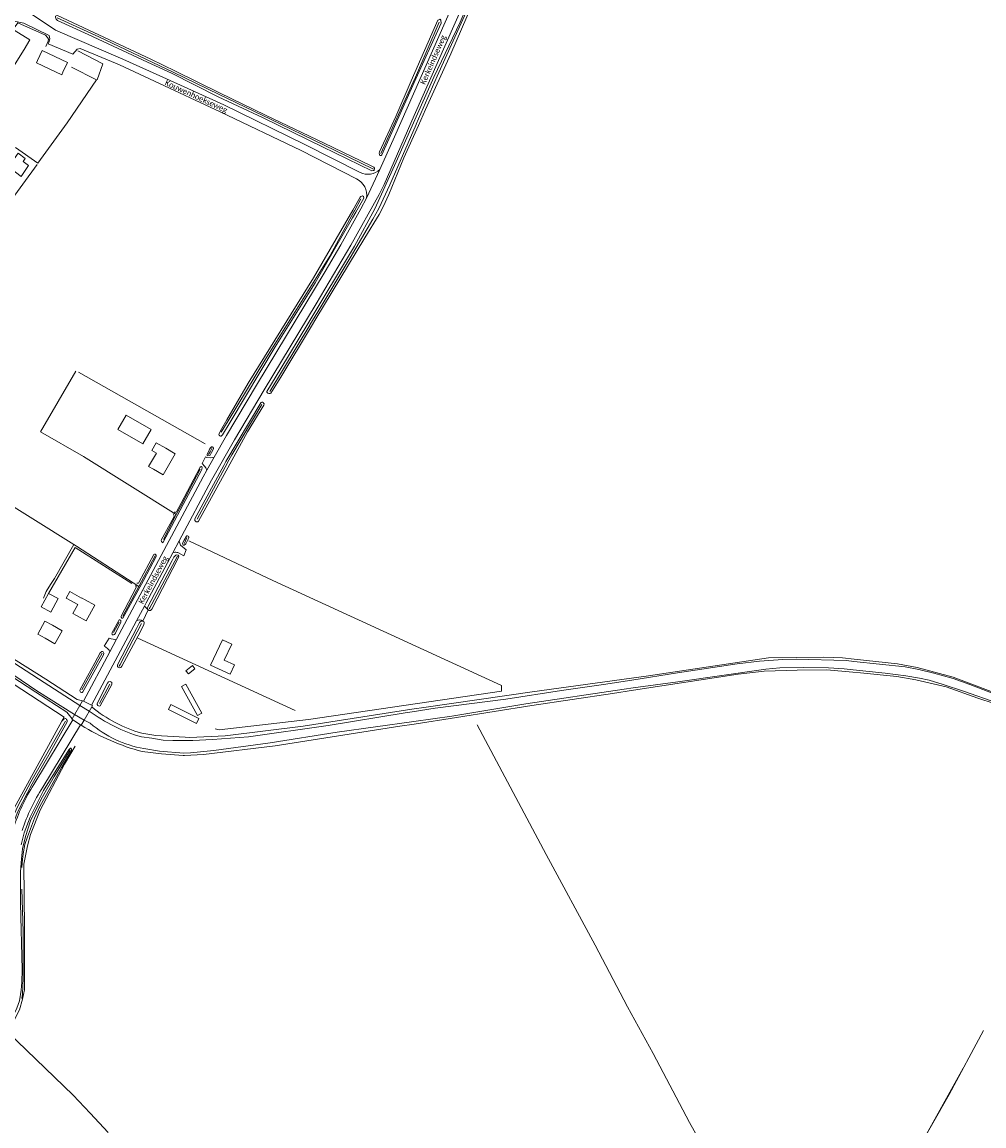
# Model space of a CAD drawing. Extents: x 177628 to 188968, y 384226 to 390673.
# Tile 253 of 256: x 182826 to 183263, y 386981 to 387482. Entities that reach past the tile are written whole.
import ezdxf

# ---------------------------------------------------------------- set-up
doc = ezdxf.new("R2010")
doc.units = 0
for name, color, linetype, lineweight in [('B-AF-CULT-GD', 253, 'HEKWERK', 13), ('B01_F', 14, 'Continuous', 9), ('B01_T', 14, 'Continuous', 9), ('B02_F', 14, 'Continuous', 9), ('B02_T', 14, 'Continuous', 9), ('B04_F', 14, 'Continuous', 9), ('B04_T', 14, 'Continuous', 9), ('B11_F', 14, 'Continuous', 9), ('B14_F', 14, 'Continuous', 9), ('T02_F', 253, 'RASTER', 9), ('T03_F', 253, 'Continuous', 9), ('T04_F', 253, 'HAAG', 9), ('T07_F', 253, 'Continuous', 9), ('T09_F', 253, 'Continuous', 9), ('T09_T', 253, 'Continuous', 9), ('T22_F', 253, 'Continuous', 9), ('V00_F', 8, 'Continuous', 9), ('V00_T', 8, 'Continuous', 9), ('V06_F', 8, 'Continuous', 9), ('V06_T', 8, 'Continuous', 9), ('W01_F', 253, 'Continuous', 9), ('W01_T', 253, 'Continuous', 9), ('Z06', 7, 'Continuous', 9)]:
    doc.layers.add(name, color=color, linetype=linetype, lineweight=lineweight)
doc.styles.add('Legend', font='calibri.ttf')
doc.linetypes.add('HAAG', pattern='A,4,-1,[5,TOPOCAD.SHX,S=0.35,R=0,X=-0.35,Y=-0.35],-1', length=6)
doc.linetypes.add('HEKWERK', pattern='A,7,-1.5,[1,ProvNB.shx,S=0.75,R=0,X=0,Y=0],-1.5', length=10)
doc.linetypes.add('RASTER', pattern='A,4,-1,[4,TOPOCAD.SHX,S=0.5,R=0,X=-0.5,Y=0],-1', length=6)

msp = doc.modelspace()

# ---------------------------------------------------------------- linework, layer by layer
at = {"layer": 'B-AF-CULT-GD', "flags": 128}
msp.add_lwpolyline([(183262.327, 387024.414), (183246.753, 386995.337), (183230.175, 386966.199), (183215.51, 386939.038)], dxfattribs=at)
at = {"layer": 'B01_F', "linetype": 'Continuous'}
msp.add_lwpolyline([(182817.818, 387454.271), (182827.204, 387469.372)], dxfattribs=at)
at = {"layer": 'B01_T', "linetype": 'Continuous'}
for points in [[(182827.204, 387469.372), (182829.843, 387473.618), (182822.719, 387478.045), (182817.925, 387471.261), (182818.292, 387471.001), (182816.506, 387468.466), (182816.138, 387468.726), (182809.211, 387458.937), (182809.025, 387459.06), (182806.213, 387454.663), (182810.426, 387451.969)], [(182891.443, 387288.444), (182887.117, 387290.954), (182885.106, 387287.495), (182887.216, 387286.269), (182883.697, 387280.217), (182885.908, 387278.933)], [(182885.908, 387278.933), (182890.232, 387276.419), (182895.762, 387285.934), (182891.443, 387288.444)], [(182850.923, 387212.595), (182849.322, 387213.528), (182851.59, 387217.556), (182846.358, 387220.459)], [(182848.012, 387223.451), (182853.205, 387220.53), (182853.284, 387220.67), (182854.871, 387219.749)], [(182850.923, 387212.595), (182855.3, 387210.185), (182859.241, 387217.343), (182854.871, 387219.749)], [(182836.77, 387202.273), (182833.39, 387204.149), (182836.68, 387210.021), (182840.078, 387208.18)], [(182836.77, 387202.273), (182841.138, 387199.826), (182844.448, 387205.732), (182840.078, 387208.18)]]:
    msp.add_lwpolyline(points, dxfattribs=at)
at = {"layer": 'B02_F', "linetype": 'Continuous'}
for points in [[(182832.792, 387463.182), (182833.322, 387464.319)], [(182844.305, 387457.81), (182844.835, 387458.946)]]:
    msp.add_lwpolyline(points, dxfattribs=at)
at = {"layer": 'B02_T', "linetype": 'Continuous'}
for points in [[(182833.322, 387464.319), (182835.436, 387468.85), (182846.95, 387463.477), (182844.835, 387458.946)], [(182881.019, 387290.449), (182884.785, 387296.948), (182873.546, 387303.481), (182869.771, 387296.987), (182881.019, 387290.449)]]:
    msp.add_lwpolyline(points, dxfattribs=at)
at = {"layer": 'B04_F', "linetype": 'Continuous'}
for points in [[(182854.163, 387173.824), (182857.826, 387172.017)], [(182852.732, 387163.058), (182849.285, 387165.355)]]:
    msp.add_lwpolyline(points, dxfattribs=at)
at = {"layer": 'B04_T', "linetype": 'Continuous'}
for points in [[(182853.726, 387173.98), (182849.039, 387165.789)], [(182854.163, 387173.824), (182853.726, 387173.98)], [(182857.867, 387171.211), (182854.407, 387165.157)], [(182857.826, 387172.017), (182858.207, 387171.762), (182857.867, 387171.211)], [(182849.039, 387165.789), (182848.888, 387165.54), (182849.285, 387165.355)], [(182854.407, 387165.157), (182853.083, 387162.848)], [(182853.083, 387162.848), (182852.732, 387163.058)]]:
    msp.add_lwpolyline(points, dxfattribs=at)
at = {"layer": 'B11_F', "linetype": 'Continuous'}
msp.add_lwpolyline([(182846.358, 387220.459), (182848.012, 387223.451)], dxfattribs=at)
at = {"layer": 'B14_F', "linetype": 'Continuous'}
for points in [[(182844.305, 387457.81), (182832.792, 387463.182)], [(182825.954, 387411.648), (182829.234, 387416.627), (182826.792, 387418.561), (182827.638, 387419.842), (182824.487, 387422.289), (182820.094, 387416.07), (182825.954, 387411.648)], [(182838.257, 387222.673), (182842.628, 387220.332), (182839.345, 387214.203), (182834.974, 387216.544), (182838.257, 387222.673)], [(182911.766, 387190.115), (182920.611, 387185.95), (182922.624, 387190.224), (182918.012, 387192.396), (182921.434, 387199.663), (182917.201, 387201.656), (182911.766, 387190.115)], [(182903.603, 387189.888), (182904.712, 387188.474), (182901.729, 387186.135), (182900.62, 387187.549), (182903.603, 387189.888)], [(182898.593, 387180.435), (182900.549, 387181.507), (182907.747, 387168.371), (182905.791, 387167.299), (182898.593, 387180.435)], [(182905.385, 387163.64), (182906.528, 387165.928), (182893.826, 387172.273), (182892.683, 387169.985), (182905.385, 387163.64)]]:
    msp.add_lwpolyline(points, dxfattribs=at)
at = {"layer": 'T02_F', "linetype": 'RASTER'}
for points in [[(182854.192, 387284.708), (182834.712, 387295.954), (182850.647, 387323.496)], [(182851.939, 387322.997), (182909.276, 387290.505)], [(183216.666, 386941.803), (183253.185, 387007.346)]]:
    msp.add_lwpolyline(points, dxfattribs=at)
at = {"layer": 'T03_F', "linetype": 'Continuous'}
for points in [[(182844.357, 387164.743), (182845.37, 387166.589), (182757.506, 387223.768), (182669.553, 387280.66), (182605.827, 387321.329), (182558.855, 387350.851), (182544.451, 387359.661)], [(182956.138, 387165.456), (183043.792, 387178.257), (183043.674, 387180.814), (182940.088, 387228.478), (182901.898, 387246.451)], [(182878.823, 387202.295), (182950.167, 387169.526)], [(182844.357, 387164.743), (182820.989, 387122.165), (182819.275, 387117.574), (182816.267, 387106.448)], [(182850.295, 387153.347), (182845.52, 387145.196), (182834.429, 387124.282), (182830.06, 387113.296), (182828.677, 387108.225), (182827.097, 387099.875), (182827.331, 387071.012), (182827.359, 387042.826), (182826.529, 387038.611), (182825.142, 387033.844), (182822.421, 387028.473), (182819.781, 387023.663), (182849.421, 386995.057), (182857.233, 386986.991), (182865.28, 386978.143)]]:
    msp.add_lwpolyline(points, dxfattribs=at)
at = {"layer": 'T04_F', "linetype": 'HAAG'}
for points in [[(182837.136, 387470.594), (182838.108, 387473.062), (182838.21, 387474.02), (182837.808, 387474.79), (182836.983, 387475.791), (182824.389, 387481.422), (182822.758, 387479.061)], [(182860.283, 387455.47), (182862.974, 387462.747), (182851.519, 387468.755)], [(182846.744, 387436.066), (182860.092, 387455.527), (182848.662, 387461.238)], [(182846.744, 387436.066), (182833.448, 387417.735), (182823.314, 387424.908)], [(182833.063, 387417.153), (182787.88, 387355.248), (182763.927, 387368.64), (182790.102, 387405.445), (182771.289, 387417.453)], [(182876.074, 387227.147), (182850.418, 387243.521), (182838.257, 387222.673)], [(182956.138, 387165.456), (182915.711, 387160.825), (182913.926, 387161.169)]]:
    msp.add_lwpolyline(points, dxfattribs=at)
at = {"layer": 'T07_F', "linetype": 'Continuous'}
for points in [[(183048.118, 387531.971), (183042.94, 387520.798), (183029.055, 387489.194), (183014.511, 387457.243), (183005.029, 387435.431)], [(182894.888, 387458.995), (182861.14, 387475.052), (182842.211, 387483.587)], [(183015.415, 387481.699), (183004.207, 387455.753), (183003.707, 387454.644)], [(182962.977, 387426.079), (182939.291, 387437.588), (182915.632, 387448.926), (182894.888, 387458.995)], [(183003.664, 387454.548), (182989.077, 387422.171)], [(183003.707, 387454.644), (183003.664, 387454.548)], [(183004.959, 387435.27), (182993.087, 387407.96), (182988.103, 387397.238), (182985.41, 387392.373), (182975.108, 387374.763), (182960.408, 387350.349), (182956.843, 387344.402)], [(183005.029, 387435.431), (183004.959, 387435.27)], [(182963.058, 387426.04), (182962.977, 387426.079)], [(182985.725, 387415.026), (182963.058, 387426.04)], [(182976.989, 387396.093), (182979.944, 387401.514)], [(182919.744, 387300.973), (182936.443, 387328.425), (182965.845, 387375.652), (182976.917, 387395.961)], [(182976.917, 387395.961), (182976.989, 387396.093)], [(182956.77, 387344.28), (182938.713, 387314.154)], [(182956.843, 387344.402), (182956.77, 387344.28)], [(182738.594, 387314.341), (182771.557, 387293.7), (182849.771, 387244.872)], [(182935.103, 387308.366), (182921.434, 387285.496), (182919.516, 387281.959)], [(182916.534, 387295.697), (182919.706, 387300.911)], [(182919.706, 387300.911), (182919.744, 387300.973)], [(182896.244, 387258.357), (182854.192, 387284.708)], [(182910.9, 387285.675), (182911.545, 387286.86)], [(182911.545, 387286.86), (182911.552, 387286.874)], [(182911.552, 387286.874), (182912.49, 387288.597)], [(182919.436, 387281.811), (182905.641, 387256.376)], [(182919.516, 387281.959), (182919.436, 387281.811)], [(182907.086, 387278.977), (182898.894, 387263.396)], [(182898.858, 387263.328), (182896.244, 387258.357)], [(182898.894, 387263.396), (182898.858, 387263.328)], [(182896.244, 387258.357), (182890.413, 387247.109)], [(182840.983, 387229.404), (182849.771, 387244.872)], [(182849.771, 387244.872), (182851.041, 387244.079), (182879.257, 387225.77)], [(182900.337, 387246.344), (182899.761, 387245.223)], [(182900.376, 387246.42), (182900.337, 387246.344)], [(182901.088, 387247.806), (182900.376, 387246.42)], [(182879.257, 387225.77), (182886.618, 387239.63)], [(182884.167, 387216.033), (182885.078, 387217.769), (182896.818, 387239.503)], [(182839.24, 387226.609), (182840.983, 387229.404)], [(182836.012, 387220.528), (182837.245, 387223.52), (182839.24, 387226.609)], [(182879.257, 387225.77), (182872.017, 387212.301)], [(182883.993, 387215.7), (182884.167, 387216.033)], [(182870.357, 387209.544), (182867.731, 387204.888)], [(182870.732, 387190.412), (182880.446, 387208.937)], [(182862.578, 387195.546), (182853.36, 387178.99)], [(182870.312, 387189.611), (182870.732, 387190.412)], [(182861.44, 387172.693), (182866.089, 387181.558)], [(182845.955, 387164.712), (182830.336, 387137.168), (182824.557, 387126.509), (182821.976, 387120.82), (182820.138, 387116.084), (182818.793, 387111.247), (182817.471, 387105.378), (182816.772, 387099.237)], [(183142.575, 386958.218), (183139.595, 386963.828), (183129.045, 386982.759), (183112.46, 387014.011), (183100.911, 387035.232), (183086.269, 387063.053), (183063.956, 387104.312), (183032.662, 387162.986)], [(182848.098, 387151.624), (182840.84, 387139.585), (182835.618, 387130.382), (182832.456, 387124.427), (182830.178, 387119.46), (182827.911, 387112.413), (182826.441, 387106.748), (182826.073, 387102.264), (182825.64, 387096.382), (182825.525, 387081.968), (182826.335, 387052.081), (182826.15, 387046.41), (182825.894, 387042.707), (182825.151, 387037.946), (182823.951, 387034.587), (182821.198, 387028.769)]]:
    msp.add_lwpolyline(points, dxfattribs=at)
at = {"layer": 'T09_F', "linetype": 'Continuous'}
for points in [[(183003.812, 387435.974), (183013.054, 387456.697), (183024.933, 387481.712), (183039.142, 387515.251), (183046.467, 387531.185)], [(183048.942, 387532.363), (183042.432, 387517.002), (183030.427, 387489.635), (183020.748, 387467.261), (183009.286, 387442.064), (183006.027, 387434.79)], [(182894.087, 387458.613), (182883.118, 387463.587), (182856.217, 387476.074), (182842.373, 387482.461), (182841.781, 387483.107), (182841.413, 387483.933), (182841.454, 387484.464), (182841.704, 387484.594), (182842.432, 387484.784), (182884.736, 387464.878), (182895.94, 387459.496)], [(183004.181, 387454.315), (183016.343, 387481.305), (183016.221, 387482.604), (183015.927, 387483.011), (183015.785, 387482.976), (183015.251, 387482.695), (183014.921, 387482.562), (183002.827, 387455.032)], [(182963.307, 387426.765), (182936.678, 387439.581), (182915.875, 387449.649), (182895.94, 387459.496)], [(182894.087, 387458.613), (182915.284, 387447.89), (182935.61, 387438.258), (182962.61, 387425.119)], [(182995.746, 387438.912), (182988.333, 387422.822), (182988.25, 387422.218), (182988.339, 387421.743), (182988.571, 387421.304), (182988.81, 387421.229), (182989.143, 387421.284), (182989.392, 387421.495), (183004.181, 387454.315)], [(183002.827, 387455.032), (182995.746, 387438.912)], [(182955.93, 387344.95), (182977.023, 387380.041), (182986.304, 387397.113), (182995.929, 387418.296), (183003.812, 387435.974)], [(183006.027, 387434.79), (182999.447, 387420.107), (182992.703, 387403.547), (182990.016, 387397.984), (182988.264, 387394.456), (182981.754, 387383.853), (182959.53, 387347.14), (182957.531, 387343.822)], [(182962.61, 387425.119), (182984.979, 387414.233), (182985.596, 387414.357), (182985.784, 387414.456), (182986.002, 387414.651), (182986.166, 387415.178), (182986.08, 387415.494), (182985.834, 387415.886), (182984.358, 387416.633), (182963.307, 387426.765)], [(182977.663, 387395.534), (182981.321, 387401.931), (182981.1, 387402.657), (182980.713, 387402.935), (182979.878, 387402.616), (182979.584, 387402.261), (182976.26, 387396.514)], [(182976.26, 387396.514), (182958.483, 387365.777), (182928.791, 387317.958), (182919.098, 387301.35)], [(182976.205, 387392.985), (182977.663, 387395.534)], [(182920.696, 387300.32), (182941.053, 387334.433), (182959.212, 387363.554), (182976.205, 387392.985)], [(182957.531, 387343.822), (182943.594, 387320.692), (182939.068, 387313.519), (182938.849, 387313.363), (182938.224, 387313.295), (182937.713, 387313.427), (182937.331, 387313.848), (182937.227, 387314.274), (182943.711, 387324.623), (182955.93, 387344.95)], [(182837.022, 387183.691), (182797.812, 387208.45), (182747.588, 387240.806), (182689.364, 387277.774), (182657.634, 387297.767), (182614.626, 387325.519)], [(182608.242, 387322.479), (182630.754, 387308.01), (182677.58, 387277.997), (182723.334, 387248.421), (182780.054, 387212.025), (182832.551, 387177.91)], [(182928.593, 387295.858), (182935.986, 387307.947), (182936.044, 387308.599), (182935.854, 387308.96), (182935.723, 387309.132), (182935.313, 387309.378), (182935.035, 387309.412), (182934.728, 387309.27), (182934.557, 387309.1), (182918.761, 387282.406)], [(182919.098, 387301.35), (182916.835, 387297.473), (182915.587, 387294.891), (182915.693, 387294.385), (182915.985, 387294.058), (182916.241, 387293.952), (182916.653, 387294.009), (182917.23, 387294.513), (182920.696, 387300.32)], [(182920.53, 387281.209), (182928.593, 387295.858)], [(182910.919, 387287.173), (182911.37, 387288.122), (182911.903, 387288.823), (182912.23, 387289.116), (182912.628, 387289.084), (182912.932, 387288.964), (182913.138, 387288.571), (182913.068, 387288.133), (182912.209, 387286.507)], [(182911.762, 387285.662), (182911.625, 387285.349), (182911.345, 387285.121), (182910.474, 387285.024), (182910.241, 387285.163), (182910.237, 387285.741), (182910.919, 387287.173)], [(182912.209, 387286.507), (182911.762, 387285.662)], [(182899.404, 387263.034), (182907.871, 387278.884), (182908.012, 387279.76), (182907.863, 387280.042), (182907.67, 387280.181), (182907.228, 387280.029), (182906.994, 387279.865), (182898.432, 387263.64)], [(182918.761, 387282.406), (182917.726, 387280.657), (182904.665, 387256.404), (182904.679, 387255.729), (182905.046, 387255.261), (182905.304, 387255.076), (182905.622, 387255.042), (182906.001, 387255.122), (182906.351, 387255.446), (182920.53, 387281.209)], [(182894.75, 387258.708), (182895.126, 387258.144), (182895.293, 387257.751), (182895.115, 387257.176), (182889.425, 387246.804), (182889.534, 387246.14), (182889.94, 387245.672), (182890.115, 387245.644), (182899.404, 387263.034)], [(182898.432, 387263.64), (182896.333, 387259.661), (182895.956, 387259.463), (182895.751, 387259.395), (182895.383, 387259.562)], [(182900.611, 387245.17), (182900.362, 387244.919), (182899.759, 387244.541), (182899.585, 387244.53), (182899.417, 387244.582), (182899.238, 387244.808), (182899.153, 387245.045), (182899.09, 387245.432), (182899.806, 387246.734)], [(182899.806, 387246.734), (182900.811, 387248.563), (182901.062, 387248.695), (182901.3, 387248.7), (182901.628, 387248.572), (182901.823, 387248.354), (182901.939, 387248.134), (182901.945, 387247.817), (182901.028, 387245.997)], [(182901.028, 387245.997), (182900.611, 387245.17)], [(182877.669, 387226.28), (182877.996, 387225.81), (182878.026, 387225.525), (182877.924, 387225.071), (182871.212, 387212.297), (182871.261, 387211.862), (182871.564, 387211.44), (182871.755, 387211.38), (182871.976, 387211.456), (182881.313, 387228.498), (182887.113, 387239.308), (182887.153, 387239.69), (182887.123, 387239.975), (182887.007, 387240.195), (182886.606, 387240.425), (182886.399, 387240.436), (182886.117, 387240.288), (182879.308, 387227.623), (182879.067, 387227.356), (182878.902, 387227.29), (182878.282, 387227.324)], [(182883.294, 387216.494), (182894.414, 387237.517), (182895.193, 387239.009), (182896.015, 387239.963), (182896.55, 387240.164), (182897.094, 387239.969), (182897.34, 387239.578), (182897.057, 387238.667), (182885.187, 387215.494)], [(182883.12, 387215.52), (182883.119, 387215.899), (182883.294, 387216.494)], [(182883.501, 387215.143), (182883.12, 387215.52)], [(182885.187, 387215.494), (182884.913, 387215.148), (182884.535, 387214.906), (182883.95, 387214.903), (182883.501, 387215.143)], [(182868.816, 387205.002), (182868.651, 387204.554), (182868.24, 387204.078), (182867.824, 387203.878), (182867.364, 387203.837), (182867.187, 387203.945), (182867.086, 387204.252), (182867.014, 387204.655), (182870.11, 387210.354), (182870.327, 387210.628), (182870.66, 387210.604), (182870.972, 387210.507), (182871.054, 387210.39), (182871.155, 387210.122), (182871.009, 387209.484), (182868.816, 387205.002)], [(182869.972, 387191.178), (182878.132, 387206.736), (182879.546, 387209.408)], [(182879.546, 387209.408), (182879.854, 387209.823), (182880.37, 387210.066), (182881.024, 387210.103), (182881.473, 387209.864), (182881.682, 387209.417), (182881.537, 387208.366)], [(182881.537, 387208.366), (182878.979, 387203.373), (182871.495, 387189.641)], [(182859.247, 387191.106), (182861.754, 387195.713), (182862.449, 387196.299), (182862.735, 387196.25), (182863.072, 387196.106), (182863.385, 387195.549), (182863.281, 387194.793), (182854.489, 387179), (182853.883, 387178.019), (182853.546, 387177.782), (182853.206, 387177.743), (182852.999, 387177.795), (182852.838, 387177.91), (182852.641, 387178.208), (182852.531, 387178.531), (182852.569, 387178.992), (182859.247, 387191.106)], [(182871.495, 387189.641), (182871.015, 387189.054), (182870.451, 387188.848), (182869.843, 387189.187), (182869.497, 387189.53), (182869.53, 387190.047), (182869.972, 387191.178)], [(183102.665, 387184.169), (183109.419, 387185.105), (183164.77, 387193.378), (183189.857, 387193.707), (183198.451, 387193.377), (183203.705, 387192.818)], [(183203.705, 387192.818), (183223.299, 387190.732), (183232.271, 387188.998), (183248.536, 387184.604), (183289.839, 387169.127), (183299.46, 387164.682)], [(183003.036, 387170.095), (183009.6, 387171.118), (183057.696, 387177.939), (183102.665, 387184.169)], [(183203.061, 387186.968), (183191.308, 387188.054), (183177.835, 387187.902), (183162.862, 387187.402), (183151.033, 387186.03), (183103.598, 387178.723)], [(183297.108, 387159.735), (183291.238, 387162.304), (183267.177, 387172.699), (183259.842, 387175.156), (183245.468, 387180.224), (183231.624, 387183.445), (183223.006, 387184.965), (183206.606, 387186.641), (183203.061, 387186.968)], [(182866.934, 387181.272), (182861.699, 387171.667), (182861.225, 387171.578), (182860.648, 387171.836), (182860.354, 387172.242), (182860.297, 387172.733), (182865.102, 387181.893)], [(182866.934, 387181.272), (182866.966, 387181.754), (182866.954, 387182.214), (182866.584, 387182.614), (182866.17, 387182.716), (182865.55, 387182.541), (182865.102, 387181.893)], [(183103.598, 387178.723), (183094.137, 387177.265), (183057.442, 387171.791), (183023.381, 387166.34), (183004.133, 387163.412)], [(182900.296, 387157.427), (182902.381, 387157.327), (182918.46, 387158.089), (182953.719, 387162.406), (183003.036, 387170.095)], [(182816.267, 387106.448), (182815.434, 387099.534), (182815.576, 387098.426), (182815.771, 387097.827), (182816.061, 387097.238), (182816.611, 387096.725), (182817.128, 387096.696), (182817.628, 387097.04), (182817.936, 387097.523), (182818.446, 387098.954), (182819.221, 387107.12), (182820.032, 387110.875), (182821.517, 387116.207), (182824.424, 387123.751), (182830.799, 387136.327), (182839.037, 387150.466), (182846.716, 387164.45), (182846.753, 387164.95), (182846.472, 387165.484), (182846.309, 387165.719), (182846.036, 387165.856), (182845.782, 387165.883), (182845.246, 387165.681), (182844.357, 387164.743)], [(182880.533, 387159.224), (182886.982, 387158.246), (182894.771, 387157.693), (182900.296, 387157.427)], [(183004.133, 387163.412), (182997.654, 387162.427), (182941.126, 387153.495), (182908.574, 387149.519), (182900.022, 387149.135)], [(182825.863, 387108.609), (182827.275, 387114.003), (182830.031, 387121.187), (182835.987, 387133.262), (182847.525, 387151.723), (182848.239, 387152.499), (182848.479, 387152.425), (182848.677, 387152.048), (182848.692, 387151.334), (182844.151, 387143.733), (182834.295, 387126.037), (182831.928, 387120.782), (182830.093, 387115.887), (182828.676, 387112.254), (182827.575, 387108.708), (182826.913, 387105.393), (182826.506, 387102.051), (182826.217, 387098.41)], [(182900.022, 387149.135), (182899.409, 387149.107), (182889.569, 387149.824), (182880.781, 387150.91)], [(182826.247, 387088.522), (182826.803, 387069.328), (182826.861, 387048.108)], [(182826.861, 387048.108), (182826.487, 387040.894), (182826.178, 387038.967)]]:
    msp.add_lwpolyline(points, dxfattribs=at)
at = {"layer": 'T09_T', "linetype": 'Continuous'}
for points in [[(182837.022, 387183.691), (182851.252, 387174.5), (182853.726, 387173.98)], [(182849.039, 387165.789), (182846.602, 387168.81), (182832.551, 387177.91)]]:
    msp.add_lwpolyline(points, dxfattribs=at)
for centre, radius, start, end in [((182897.631, 387218.977), 62.151, 230.22353, 254.03188), ((182907.879, 387251.883), 104.546, 238.38992, 254.97743)]:
    msp.add_arc(centre, radius, start, end, dxfattribs=at)
at = {"layer": 'T22_F', "linetype": 'Continuous'}
for points in [[(182838.194, 387471.866), (182849.291, 387467.257)], [(182907.95, 387281.55), (182909.504, 387284.506)], [(182899.678, 387239.754), (182900.717, 387242.387)], [(182881.024, 387210.103), (182883.501, 387215.143)], [(182863.573, 387198.729), (182865.791, 387202.402)]]:
    msp.add_lwpolyline(points, dxfattribs=at)
at = {"layer": 'V00_F', "linetype": 'Continuous'}
for points in [[(182898.191, 387244.504), (182900.717, 387242.387)], [(182895.268, 387241.252), (182894.682, 387241.025)], [(182899.678, 387239.754), (182896.883, 387241.143)], [(182881.822, 387216.877), (182883.12, 387215.52)]]:
    msp.add_lwpolyline(points, dxfattribs=at)
for centre, radius, start, end in [((182903.82, 387247.453), 6.355, 189.40556, 207.64423), ((182895.892, 387238.478), 2.844, 69.60328, 102.67439)]:
    msp.add_arc(centre, radius, start, end, dxfattribs=at)
at = {"layer": 'V00_F', "linetype": 'Continuous', "extrusion": (0, 0, -1)}
msp.add_arc((-182879.576, 387208.409), 2.229, 53.48978, 130.51557, dxfattribs=at)
at = {"layer": 'V00_T', "linetype": 'Continuous'}
for points in [[(182897.551, 387246.414), (182912.219, 387273.965), (182922.563, 387292.319), (182936.104, 387314.958), (182959.672, 387353.919), (182975.449, 387380.546), (182988.314, 387403.578), (182990.528, 387408.122), (183004.109, 387439.326), (183044.178, 387530.094)], [(183038.317, 387527.303), (182995.212, 387429.647), (182988.616, 387414.866)], [(182982.517, 387401.891), (182988.616, 387414.866)], [(182913.442, 387284.413), (182918.964, 387294.247), (182932.563, 387317.02), (182963.709, 387368.583), (182970.814, 387380.704), (182979.9, 387396.978), (182982.517, 387401.891)], [(182910.139, 387278.532), (182913.442, 387284.413)], [(182869.132, 387201.866), (182908.44, 387275.506), (182910.139, 387278.532)], [(182894.682, 387241.025), (182897.551, 387246.414)], [(182881.822, 387216.877), (182882.608, 387218.347), (182894.682, 387241.025)], [(182878.25, 387210.2), (182881.822, 387216.877)], [(182857.826, 387172.017), (182878.25, 387210.2)], [(182866.117, 387196.218), (182869.132, 387201.866)], [(182854.163, 387173.824), (182866.117, 387196.218)], [(182831.636, 387136.023), (182849.285, 387165.355)], [(182835.656, 387134.704), (182852.732, 387163.058)]]:
    msp.add_lwpolyline(points, dxfattribs=at)
for centre, radius, start, end in [((182904.599, 387089.949), 86.293, 147.72893, 162.48314), ((182907.906, 387088.019), 86.02, 147.1312, 161.58564)]:
    msp.add_arc(centre, radius, start, end, dxfattribs=at)
at = {"layer": 'V06_F', "linetype": 'Continuous'}
for points in [[(182838.643, 387475.647), (182838.927, 387474.139), (182838.444, 387472.445), (182838.194, 387471.866)], [(182852.57, 387469.785), (182851.291, 387469.476), (182849.291, 387467.257)], [(182913.442, 387284.413), (182911.527, 387284.167), (182910.097, 387284.217), (182909.504, 387284.506)], [(182910.139, 387278.532), (182909.594, 387279.568), (182908.958, 387280.396), (182907.95, 387281.55)], [(182865.791, 387202.402), (182866.711, 387202.024), (182867.58, 387201.82), (182868.351, 387201.764), (182869.132, 387201.866)], [(182866.117, 387196.218), (182865.723, 387196.853), (182865.113, 387197.554), (182864.136, 387198.383), (182863.573, 387198.729)]]:
    msp.add_lwpolyline(points, dxfattribs=at)
at = {"layer": 'V06_T', "linetype": 'Continuous'}
for points in [[(182890.07, 387456.7), (182872.017, 387464.895), (182841.475, 387478.069), (182829.956, 387485.838), (182829.258, 387492.049), (182903.433, 387593.561)], [(182817.07, 387480.855), (182821.936, 387482.301), (182827.141, 387481.31), (182838.643, 387475.647)], [(182852.57, 387469.785), (182870.548, 387462.339), (182886.39, 387454.948)], [(182886.39, 387454.948), (182916.198, 387441.041), (182952.907, 387423.458), (182977.925, 387410.579)], [(182979.644, 387413.556), (182954.285, 387426.438), (182917.733, 387444.143), (182890.07, 387456.7)]]:
    msp.add_lwpolyline(points, dxfattribs=at)
for centre, radius, start, end in [((182983.187, 387420.67), 7.948, 243.52676, 313.08733), ((182974.582, 387403.254), 8.052, 350.25142, 65.46552)]:
    msp.add_arc(centre, radius, start, end, dxfattribs=at)
at = {"layer": 'W01_F', "linetype": 'Continuous'}
for points in [[(182836.272, 387182.31), (182801.007, 387205.135), (182746.356, 387239.732), (182690.032, 387276.136), (182651.538, 387300.831), (182613.661, 387325.06)], [(182609.062, 387322.869), (182678.975, 387278.403), (182721.27, 387251.058), (182762.03, 387225.029), (182804.915, 387197.553), (182832.942, 387178.41)], [(183102.784, 387183.313), (183123.631, 387186.613), (183150.626, 387190.633), (183160.696, 387191.841), (183171.346, 387192.633), (183177.375, 387192.758), (183200.133, 387192.181), (183203.598, 387191.817)], [(183203.155, 387187.978), (183199.212, 387188.369), (183192.107, 387188.841), (183180.786, 387189.019), (183169.9, 387188.905), (183163.61, 387188.362), (183123.669, 387182.503), (183103.432, 387179.809)], [(183203.598, 387191.817), (183226.745, 387189.383), (183233.057, 387188.133), (183239.867, 387186.544), (183248.522, 387184.041), (183256.101, 387181.372), (183284.421, 387170.451), (183299.285, 387164.303)], [(183297.373, 387160.34), (183280.037, 387168.164), (183268.84, 387172.811), (183253.201, 387178.263), (183244.057, 387181.353), (183237.634, 387183.244), (183233.264, 387184.233), (183227.102, 387185.2), (183217.741, 387186.53), (183203.155, 387187.978)], [(183003.207, 387168.995), (183013.601, 387170.622), (183045.721, 387174.731), (183070.893, 387178.633), (183089.949, 387181.281), (183102.784, 387183.313)], [(183103.432, 387179.809), (183099.387, 387179.27), (183054.701, 387172.599), (183021.184, 387166.953)], [(182880.403, 387157.53), (182885.158, 387156.931), (182890.269, 387156.132), (182894.685, 387155.969), (182903.686, 387155.934), (182912.693, 387156.342), (182928.952, 387157.599), (182965.065, 387162.807), (183000.042, 387168.5), (183003.207, 387168.995)], [(183003.958, 387164.572), (182969.192, 387159.766), (182938.881, 387154.884), (182913.239, 387151.417), (182902.626, 387150.404), (182899.725, 387150.201), (182888.674, 387151.163), (182881.508, 387152.284)], [(183021.184, 387166.953), (183003.958, 387164.572)]]:
    msp.add_lwpolyline(points, dxfattribs=at)
at = {"layer": 'W01_T', "linetype": 'Continuous'}
for points in [[(182852.524, 387171.879), (182836.272, 387182.31)], [(182832.942, 387178.41), (182850.131, 387167.698)], [(182856.75, 387169.256), (182852.524, 387171.879)], [(182850.131, 387167.698), (182854.407, 387165.157)], [(182854.407, 387165.157), (182857.192, 387163.75)]]:
    msp.add_lwpolyline(points, dxfattribs=at)
for centre, radius, start, end in [((182902.587, 387231.996), 77.7, 233.84897, 253.4111), ((182890.469, 387202.805), 51.31, 229.56683, 259.94154)]:
    msp.add_arc(centre, radius, start, end, dxfattribs=at)

# ---------------------------------------------------------------- texts
at = {"layer": 'Z06', "linetype": 'Continuous', "style": 'Legend'}
for s, rotation, p in [('Kerkeindseweg', 66.30503, (183009.024, 387453.183)), ('Kouwenhoekseweg', 335.22886, (182890.811, 387453.384)), ('Kerkeindseweg', 61.7691, (182881.141, 387217.626))]:
    msp.add_text(s, height=2.5, rotation=rotation, dxfattribs=at).set_placement(p)

doc.saveas('drawing.dxf')
